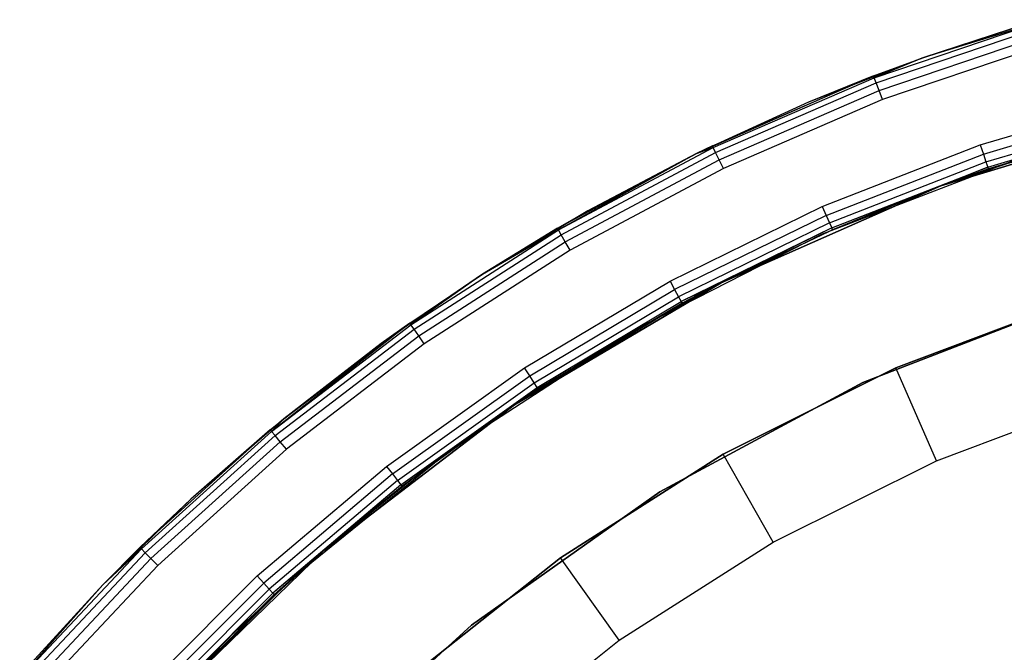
# Model space of a CAD drawing. Extents: x 8.05 to 16.55, y -4.25 to 4.25.
# Tile 12 of 15: x 9.09 to 11.03, y 2.83 to 4.08. Entities that reach past the tile are written whole.
import ezdxf

# ---------------------------------------------------------------- set-up
doc = ezdxf.new("R2010")
doc.units = 0
doc.header["$LTSCALE"] = 2.54
doc.layers.get('0').update_dxf_attribs({"color": 13, "linetype": 'CONTINUOUS'})

# ---------------------------------------------------------------- blocks, each defined once
blk = doc.blocks.new('Z_O_ENIE_HVAR_246E463456_S')
at = {"color": 0}
for p, q in [((-1.5244, 3.9631, -2.4309), (-1.1963, 4.0742, -2.4309)), ((-1.5244, 3.9631, -2.4309), (-1.1963, 4.0742, -2.4309)), ((-1.4282, 4.0028, -2.45), (-1.1974, 4.0778, -2.45)), ((-1.1974, 4.0778, -8.3237), (-1.4282, 4.0028, -8.1933)), ((-1.1974, 4.0778, -8.3237), (-1.4282, 4.0028, -8.1933)), ((-1.4282, 4.0028, -2.45), (-1.1974, 4.0778, -2.45)), ((-1.1963, 4.0742, -2.4309), (-1.4282, 4.0028, -2.45)), ((-1.1963, 4.0742, -2.4309), (-1.4282, 4.0028, -2.45)), ((-1.5205, 3.953, -2.4146), (-1.1932, 4.0638, -2.4146)), ((-1.5205, 3.953, -2.4146), (-1.1932, 4.0638, -2.4146)), ((-1.5147, 3.9379, -2.4038), (-1.1887, 4.0482, -2.4038)), ((-1.5147, 3.9379, -2.4038), (-1.1887, 4.0482, -2.4038)), ((-1.1833, 4.0299, -2.4), (-1.5078, 3.92, -2.4)), ((-1.1833, 4.0299, -2.4), (-1.5078, 3.92, -2.4)), ((-1.4282, 4.0028, -2.45), (-1.6544, 3.9148, -8.0656)), ((-1.4282, 4.0028, -2.45), (-1.6544, 3.9148, -8.0656)), ((-1.4282, 4.0028, -8.1933), (-1.6544, 3.9148, -8.0656)), ((-1.4282, 4.0028, -8.1933), (-1.6544, 3.9148, -8.0656)), ((-1.5258, 3.9667, -2.45), (-1.4282, 4.0028, -2.45)), ((-1.5258, 3.9667, -2.45), (-1.4282, 4.0028, -2.45)), ((-1.4282, 4.0028, -2.45), (-1.5244, 3.9631, -2.4309)), ((-1.4282, 4.0028, -2.45), (-1.5244, 3.9631, -2.4309)), ((-1.4282, 4.0028, -2.45), (-1.4282, 4.0028, -8.1933)), ((-1.4282, 4.0028, -2.45), (-1.4282, 4.0028, -8.1933)), ((-1.5258, 3.9667, -2.45), (-1.8752, 3.8139, -7.9409)), ((-1.5258, 3.9667, -2.45), (-1.8752, 3.8139, -7.9409)), ((-1.844, 3.8291, -2.45), (-1.5258, 3.9667, -2.45)), ((-1.844, 3.8291, -2.45), (-1.5258, 3.9667, -2.45)), ((-1.8424, 3.8257, -2.4309), (-1.5244, 3.9631, -2.4309)), ((-1.8424, 3.8257, -2.4309), (-1.5244, 3.9631, -2.4309)), ((-1.8377, 3.8159, -2.4146), (-1.5205, 3.953, -2.4146)), ((-1.8377, 3.8159, -2.4146), (-1.5205, 3.953, -2.4146)), ((-1.5258, 3.9667, -2.45), (-1.6544, 3.9148, -8.0656)), ((-1.5258, 3.9667, -2.45), (-1.6544, 3.9148, -8.0656)), ((-1.5258, 3.9667, -2.45), (-1.5244, 3.9631, -2.4309)), ((-1.5258, 3.9667, -2.45), (-1.5244, 3.9631, -2.4309)), ((-1.5205, 3.953, -2.4146), (-1.5244, 3.9631, -2.4309)), ((-1.5205, 3.953, -2.4146), (-1.5244, 3.9631, -2.4309)), ((-1.5147, 3.9379, -2.4038), (-1.5205, 3.953, -2.4146)), ((-1.5147, 3.9379, -2.4038), (-1.5205, 3.953, -2.4146)), ((-1.8306, 3.8013, -2.4038), (-1.5147, 3.9379, -2.4038)), ((-1.8306, 3.8013, -2.4038), (-1.5147, 3.9379, -2.4038)), ((-1.5078, 3.92, -2.4), (-1.5147, 3.9379, -2.4038)), ((-1.5078, 3.92, -2.4), (-1.5147, 3.9379, -2.4038)), ((-1.6544, 3.9148, -8.0656), (-1.8752, 3.8139, -7.9409)), ((-1.6544, 3.9148, -8.0656), (-1.8752, 3.8139, -7.9409)), ((-1.5078, 3.92, -2.4), (-1.8223, 3.7841, -2.4)), ((-1.5078, 3.92, -2.4), (-1.8223, 3.7841, -2.4)), ((-1.315, 3.8306, -2.4), (-0.9942, 3.9261, -2.4)), ((-1.315, 3.8306, -2.4), (-0.9942, 3.9261, -2.4)), ((-1.3088, 3.8125, -2.4038), (-0.9895, 3.9075, -2.4038)), ((-1.3088, 3.8125, -2.4038), (-0.9895, 3.9075, -2.4038)), ((-1.3036, 3.7971, -2.4146), (-0.9855, 3.8918, -2.4146)), ((-1.3036, 3.7971, -2.4146), (-0.9855, 3.8918, -2.4146)), ((-1.3928, 3.7497, -6), (-0.9395, 3.8881, -6)), ((-1.3928, 3.7497, -8.2133), (-0.9395, 3.8881, -6.1)), ((-0.9395, 3.8881, -6.1), (-1.3928, 3.7497, -6.1)), ((-1.3928, 3.7497, -8.2133), (-0.9395, 3.8881, -6.1)), ((-1.3928, 3.7497, -6), (-0.9395, 3.8881, -6)), ((-0.9395, 3.8881, -6.1), (-1.3928, 3.7497, -6.1)), ((-1.3, 3.7869, -2.4309), (-0.9829, 3.8813, -2.4309)), ((-1.3, 3.7869, -2.4309), (-0.9829, 3.8813, -2.4309)), ((-1.2988, 3.7833, -2.45), (-0.9395, 3.8881, -6)), ((-1.2988, 3.7833, -2.45), (-0.9395, 3.8881, -6)), ((-0.9819, 3.8776, -2.45), (-1.2988, 3.7833, -2.45)), ((-0.9819, 3.8776, -2.45), (-1.2988, 3.7833, -2.45)), ((-2.15, 3.6661, -2.45), (-1.8752, 3.8139, -2.45)), ((-2.15, 3.6661, -2.45), (-1.8752, 3.8139, -2.45)), ((-2.1481, 3.6628, -2.4309), (-1.8424, 3.8257, -2.4309)), ((-2.1481, 3.6628, -2.4309), (-1.8424, 3.8257, -2.4309)), ((-1.8752, 3.8139, -2.45), (-2.1481, 3.6628, -2.4309)), ((-1.8752, 3.8139, -2.45), (-2.1481, 3.6628, -2.4309)), ((-2.1426, 3.6534, -2.4146), (-1.8377, 3.8159, -2.4146)), ((-2.1426, 3.6534, -2.4146), (-1.8377, 3.8159, -2.4146)), ((-1.8752, 3.8139, -2.45), (-2.0899, 3.7007, -7.8197)), ((-1.8752, 3.8139, -2.45), (-2.0899, 3.7007, -7.8197)), ((-1.8752, 3.8139, -7.9409), (-2.0899, 3.7007, -7.8197)), ((-1.8752, 3.8139, -7.9409), (-2.0899, 3.7007, -7.8197)), ((-1.8752, 3.8139, -2.45), (-1.844, 3.8291, -2.45)), ((-1.844, 3.8291, -2.45), (-1.8752, 3.8139, -7.9409)), ((-1.844, 3.8291, -2.45), (-1.8752, 3.8139, -7.9409)), ((-1.8752, 3.8139, -2.45), (-1.844, 3.8291, -2.45)), ((-1.8752, 3.8139, -2.45), (-1.8424, 3.8257, -2.4309)), ((-1.8752, 3.8139, -2.45), (-1.8424, 3.8257, -2.4309)), ((-1.8752, 3.8139, -2.45), (-1.8752, 3.8139, -7.9409)), ((-1.8752, 3.8139, -2.45), (-1.8752, 3.8139, -7.9409)), ((-1.844, 3.8291, -2.45), (-1.8424, 3.8257, -2.4309)), ((-1.844, 3.8291, -2.45), (-1.8424, 3.8257, -2.4309)), ((-1.8377, 3.8159, -2.4146), (-1.8424, 3.8257, -2.4309)), ((-1.8377, 3.8159, -2.4146), (-1.8424, 3.8257, -2.4309)), ((-1.8306, 3.8013, -2.4038), (-1.8377, 3.8159, -2.4146)), ((-1.8306, 3.8013, -2.4038), (-1.8377, 3.8159, -2.4146)), ((-1.6269, 3.7089, -2.4), (-1.315, 3.8306, -2.4)), ((-1.6269, 3.7089, -2.4), (-1.315, 3.8306, -2.4)), ((-1.6192, 3.6914, -2.4038), (-1.3088, 3.8125, -2.4038)), ((-1.6192, 3.6914, -2.4038), (-1.3088, 3.8125, -2.4038)), ((-1.3928, 3.7497, -8.2133), (-1.1682, 3.8256, -8.3401)), ((-1.3928, 3.7497, -8.2133), (-1.1682, 3.8256, -8.3401)), ((-1.315, 3.8306, -2.4), (-1.3088, 3.8125, -2.4038)), ((-1.315, 3.8306, -2.4), (-1.3088, 3.8125, -2.4038)), ((-1.3088, 3.8125, -2.4038), (-1.3036, 3.7971, -2.4146)), ((-1.3088, 3.8125, -2.4038), (-1.3036, 3.7971, -2.4146)), ((-2.1344, 3.6394, -2.4038), (-1.8306, 3.8013, -2.4038)), ((-2.1344, 3.6394, -2.4038), (-1.8306, 3.8013, -2.4038)), ((-1.8223, 3.7841, -2.4), (-1.8306, 3.8013, -2.4038)), ((-1.8223, 3.7841, -2.4), (-1.8306, 3.8013, -2.4038)), ((-1.2361, 3.8042, -2.4), (-1.6269, 3.6542, -2.4)), ((-1.2361, 3.8042, -2.7), (-1.6269, 3.6542, -2.7)), ((-1.2361, 3.8042, -2.4), (-1.6269, 3.6542, -2.4)), ((-1.2361, 3.8042, -2.7), (-1.6269, 3.6542, -2.7)), ((-1.6127, 3.6765, -2.4146), (-1.3036, 3.7971, -2.4146)), ((-1.6127, 3.6765, -2.4146), (-1.3036, 3.7971, -2.4146)), ((-1.3036, 3.7971, -2.4146), (-1.3, 3.7869, -2.4309)), ((-1.3036, 3.7971, -2.4146), (-1.3, 3.7869, -2.4309)), ((-1.8223, 3.7841, -2.4), (-2.1247, 3.6229, -2.4)), ((-1.8223, 3.7841, -2.4), (-2.1247, 3.6229, -2.4)), ((-1.6083, 3.6666, -2.4309), (-1.3, 3.7869, -2.4309)), ((-1.6083, 3.6666, -2.4309), (-1.3, 3.7869, -2.4309)), ((-1.3, 3.7869, -2.4309), (-1.3928, 3.7497, -2.45)), ((-1.3, 3.7869, -2.4309), (-1.3928, 3.7497, -2.45)), ((-1.2988, 3.7833, -2.45), (-1.3928, 3.7497, -6)), ((-1.2988, 3.7833, -2.45), (-1.3928, 3.7497, -2.45)), ((-1.2988, 3.7833, -2.45), (-1.3928, 3.7497, -6)), ((-1.2988, 3.7833, -2.45), (-1.3928, 3.7497, -2.45)), ((-1.2988, 3.7833, -2.45), (-1.3, 3.7869, -2.4309)), ((-1.2988, 3.7833, -2.45), (-1.3, 3.7869, -2.4309)), ((-1.8265, 3.5586, -6), (-1.3928, 3.7497, -6)), ((-1.3928, 3.7497, -6.1), (-1.8265, 3.5586, -6.1)), ((-1.8265, 3.5586, -7.9684), (-1.3928, 3.7497, -6.1)), ((-1.8265, 3.5586, -7.9684), (-1.3928, 3.7497, -6.1)), ((-1.8265, 3.5586, -6), (-1.3928, 3.7497, -6)), ((-1.3928, 3.7497, -6.1), (-1.8265, 3.5586, -6.1)), ((-1.6125, 3.6606, -8.0892), (-1.3928, 3.7497, -6.1)), ((-1.6125, 3.6606, -8.0892), (-1.3928, 3.7497, -6.1)), ((-1.6125, 3.6606, -8.0892), (-1.3928, 3.7497, -8.2133)), ((-1.6125, 3.6606, -8.0892), (-1.3928, 3.7497, -8.2133)), ((-1.6083, 3.6666, -2.4309), (-1.3928, 3.7497, -2.45)), ((-1.6083, 3.6666, -2.4309), (-1.3928, 3.7497, -2.45)), ((-1.3928, 3.7497, -2.45), (-1.6068, 3.6631, -2.45)), ((-1.6068, 3.6631, -2.45), (-1.3928, 3.7497, -6)), ((-1.6068, 3.6631, -2.45), (-1.3928, 3.7497, -6)), ((-1.3928, 3.7497, -2.45), (-1.6068, 3.6631, -2.45)), ((-1.3928, 3.7497, -2.45), (-1.3928, 3.7497, -6)), ((-1.3928, 3.7497, -2.45), (-1.3928, 3.7497, -6)), ((-1.3928, 3.7497, -8.2133), (-1.3928, 3.7497, -6.1)), ((-1.3928, 3.7497, -8.2133), (-1.3928, 3.7497, -6.1)), ((-2.0899, 3.7007, -7.8197), (-2.2977, 3.5753, -7.7023)), ((-2.0899, 3.7007, -7.8197), (-2.2977, 3.5753, -7.7023)), ((-2.15, 3.6661, -2.45), (-2.0899, 3.7007, -7.8197)), ((-2.15, 3.6661, -2.45), (-2.0899, 3.7007, -7.8197)), ((-1.9276, 3.5619, -2.4), (-1.6269, 3.7089, -2.4)), ((-1.9276, 3.5619, -2.4), (-1.6269, 3.7089, -2.4)), ((-1.6269, 3.7089, -2.4), (-1.6192, 3.6914, -2.4038)), ((-1.6269, 3.7089, -2.4), (-1.6192, 3.6914, -2.4038)), ((-1.6192, 3.6914, -2.4038), (-1.9185, 3.545, -2.4038)), ((-1.6192, 3.6914, -2.4038), (-1.9185, 3.545, -2.4038)), ((-1.6127, 3.6765, -2.4146), (-1.9108, 3.5308, -2.4146)), ((-1.6127, 3.6765, -2.4146), (-1.9108, 3.5308, -2.4146)), ((-1.6192, 3.6914, -2.4038), (-1.6127, 3.6765, -2.4146)), ((-1.6192, 3.6914, -2.4038), (-1.6127, 3.6765, -2.4146)), ((-1.6127, 3.6765, -2.4146), (-1.6083, 3.6666, -2.4309)), ((-1.6127, 3.6765, -2.4146), (-1.6083, 3.6666, -2.4309)), ((-2.4395, 3.4755, -2.4309), (-2.1481, 3.6628, -2.4309)), ((-2.4395, 3.4755, -2.4309), (-2.1481, 3.6628, -2.4309)), ((-2.2977, 3.5753, -2.45), (-2.15, 3.6661, -2.45)), ((-2.15, 3.6661, -2.45), (-2.2977, 3.5753, -7.7023)), ((-2.15, 3.6661, -2.45), (-2.2977, 3.5753, -7.7023)), ((-2.2977, 3.5753, -2.45), (-2.15, 3.6661, -2.45)), ((-2.2977, 3.5753, -2.45), (-2.1481, 3.6628, -2.4309)), ((-2.2977, 3.5753, -2.45), (-2.1481, 3.6628, -2.4309)), ((-2.15, 3.6661, -2.45), (-2.1481, 3.6628, -2.4309)), ((-2.15, 3.6661, -2.45), (-2.1481, 3.6628, -2.4309)), ((-2.1426, 3.6534, -2.4146), (-2.1481, 3.6628, -2.4309)), ((-2.1426, 3.6534, -2.4146), (-2.1481, 3.6628, -2.4309)), ((-1.6083, 3.6666, -2.4309), (-1.9056, 3.5212, -2.4309)), ((-1.6083, 3.6666, -2.4309), (-1.9056, 3.5212, -2.4309)), ((-1.6083, 3.6666, -2.4309), (-1.8265, 3.5586, -2.45)), ((-1.6083, 3.6666, -2.4309), (-1.8265, 3.5586, -2.45)), ((-1.6068, 3.6631, -2.45), (-1.8265, 3.5586, -6)), ((-1.6068, 3.6631, -2.45), (-1.8265, 3.5586, -6)), ((-1.6068, 3.6631, -2.45), (-1.8265, 3.5586, -2.45)), ((-1.6068, 3.6631, -2.45), (-1.8265, 3.5586, -2.45)), ((-1.8265, 3.5586, -7.9684), (-1.6125, 3.6606, -8.0892)), ((-1.8265, 3.5586, -7.9684), (-1.6125, 3.6606, -8.0892)), ((-1.6068, 3.6631, -2.45), (-1.6083, 3.6666, -2.4309)), ((-1.6068, 3.6631, -2.45), (-1.6083, 3.6666, -2.4309)), ((-2.4332, 3.4666, -2.4146), (-2.1426, 3.6534, -2.4146)), ((-2.4332, 3.4666, -2.4146), (-2.1426, 3.6534, -2.4146)), ((-2.4239, 3.4534, -2.4038), (-2.1344, 3.6394, -2.4038)), ((-2.4239, 3.4534, -2.4038), (-2.1344, 3.6394, -2.4038)), ((-2.1344, 3.6394, -2.4038), (-2.1426, 3.6534, -2.4146)), ((-2.1344, 3.6394, -2.4038), (-2.1426, 3.6534, -2.4146)), ((-2.1247, 3.6229, -2.4), (-2.1344, 3.6394, -2.4038)), ((-2.1247, 3.6229, -2.4), (-2.1344, 3.6394, -2.4038)), ((-1.6269, 3.6542, -2.4), (-2, 3.4641, -2.4)), ((-1.6269, 3.6542, -2.7), (-2, 3.4641, -2.7)), ((-1.6269, 3.6542, -2.4), (-2, 3.4641, -2.4)), ((-1.6269, 3.6542, -2.7), (-2, 3.4641, -2.7)), ((-1.6269, 3.6542, -2.7), (-1.6269, 3.6542, -2.4)), ((-1.6269, 3.6542, -2.7), (-1.6269, 3.6542, -2.4)), ((-2.1247, 3.6229, -2.4), (-2.4129, 3.4377, -2.4)), ((-2.1247, 3.6229, -2.4), (-2.4129, 3.4377, -2.4)), ((-2.2977, 3.5753, -2.45), (-2.4981, 3.4383, -7.5891)), ((-2.2977, 3.5753, -2.45), (-2.4981, 3.4383, -7.5891)), ((-2.2977, 3.5753, -7.7023), (-2.4981, 3.4383, -7.5891)), ((-2.2977, 3.5753, -7.7023), (-2.4981, 3.4383, -7.5891)), ((-2.4416, 3.4786, -2.45), (-2.2977, 3.5753, -2.45)), ((-2.4416, 3.4786, -2.45), (-2.2977, 3.5753, -2.45)), ((-2.2977, 3.5753, -2.45), (-2.4395, 3.4755, -2.4309)), ((-2.2977, 3.5753, -2.45), (-2.4395, 3.4755, -2.4309)), ((-2.2977, 3.5753, -2.45), (-2.2977, 3.5753, -7.7023)), ((-2.2977, 3.5753, -2.45), (-2.2977, 3.5753, -7.7023)), ((-2.2346, 3.3176, -6), (-1.8265, 3.5586, -6)), ((-2.2346, 3.3176, -7.7379), (-1.8265, 3.5586, -6.1)), ((-1.8265, 3.5586, -6.1), (-2.2346, 3.3176, -6.1)), ((-2.2346, 3.3176, -7.7379), (-1.8265, 3.5586, -6.1)), ((-2.2346, 3.3176, -6), (-1.8265, 3.5586, -6)), ((-1.8265, 3.5586, -6.1), (-2.2346, 3.3176, -6.1)), ((-2.2151, 3.3905, -2.4), (-1.9276, 3.5619, -2.4)), ((-2.2151, 3.3905, -2.4), (-1.9276, 3.5619, -2.4)), ((-2.0341, 3.4442, -7.8511), (-1.8265, 3.5586, -6.1)), ((-2.0341, 3.4442, -7.8511), (-1.8265, 3.5586, -6.1)), ((-2.0341, 3.4442, -7.8511), (-1.8265, 3.5586, -7.9684)), ((-2.0341, 3.4442, -7.8511), (-1.8265, 3.5586, -7.9684)), ((-1.9276, 3.5619, -2.4), (-1.9185, 3.545, -2.4038)), ((-1.9276, 3.5619, -2.4), (-1.9185, 3.545, -2.4038)), ((-1.8265, 3.5586, -2.45), (-1.9056, 3.5212, -2.4309)), ((-1.8265, 3.5586, -2.45), (-1.9056, 3.5212, -2.4309)), ((-1.8265, 3.5586, -6), (-1.9038, 3.5179, -2.45)), ((-1.8265, 3.5586, -6), (-1.9038, 3.5179, -2.45)), ((-1.8265, 3.5586, -2.45), (-1.9038, 3.5179, -2.45)), ((-1.8265, 3.5586, -2.45), (-1.9038, 3.5179, -2.45)), ((-1.8265, 3.5586, -6), (-1.8265, 3.5586, -2.45)), ((-1.8265, 3.5586, -6), (-1.8265, 3.5586, -2.45)), ((-1.8265, 3.5586, -6.1), (-1.8265, 3.5586, -7.9684)), ((-1.8265, 3.5586, -6.1), (-1.8265, 3.5586, -7.9684)), ((-2.2047, 3.3745, -2.4038), (-1.9185, 3.545, -2.4038)), ((-2.2047, 3.3745, -2.4038), (-1.9185, 3.545, -2.4038)), ((-1.9185, 3.545, -2.4038), (-1.9108, 3.5308, -2.4146)), ((-1.9185, 3.545, -2.4038), (-1.9108, 3.5308, -2.4146)), ((-2.1958, 3.3609, -2.4146), (-1.9108, 3.5308, -2.4146)), ((-2.1958, 3.3609, -2.4146), (-1.9108, 3.5308, -2.4146)), ((-2.1899, 3.3519, -2.4309), (-1.9056, 3.5212, -2.4309)), ((-2.1899, 3.3519, -2.4309), (-1.9056, 3.5212, -2.4309)), ((-1.9108, 3.5308, -2.4146), (-1.9056, 3.5212, -2.4309)), ((-1.9108, 3.5308, -2.4146), (-1.9056, 3.5212, -2.4309)), ((-1.9056, 3.5212, -2.4309), (-1.9038, 3.5179, -2.45)), ((-1.9056, 3.5212, -2.4309), (-1.9038, 3.5179, -2.45)), ((-1.5465, 3.3613, -6), (-1.1217, 3.5259, -6)), ((-1.1217, 3.5259, -6.1), (-1.5465, 3.3613, -6.1)), ((-1.1217, 3.5259, -6.1), (-1.5465, 3.3613, -6.1)), ((-1.5465, 3.3613, -6), (-1.1217, 3.5259, -6)), ((-1.1252, 3.5248, -5.7991), (-1.4817, 3.3904, -5.7991)), ((-1.4817, 3.3904, -4.1991), (-1.1252, 3.5248, -4.1991)), ((-1.4817, 3.3904, -4.1991), (-1.1252, 3.5248, -4.1991)), ((-1.1252, 3.5248, -5.7991), (-1.4817, 3.3904, -5.7991)), ((-2.2346, 3.3176, -6), (-1.9038, 3.5179, -2.45)), ((-2.2346, 3.3176, -6), (-1.9038, 3.5179, -2.45)), ((-1.9038, 3.5179, -2.45), (-2.1878, 3.3487, -2.45)), ((-1.9038, 3.5179, -2.45), (-2.1878, 3.3487, -2.45)), ((-2.4416, 3.4786, -2.45), (-2.7146, 3.2651, -2.4309)), ((-2.4416, 3.4786, -2.45), (-2.7146, 3.2651, -2.4309)), ((-2.7146, 3.2651, -2.4309), (-2.4395, 3.4755, -2.4309)), ((-2.7146, 3.2651, -2.4309), (-2.4395, 3.4755, -2.4309)), ((-2.7077, 3.2568, -2.4146), (-2.4332, 3.4666, -2.4146)), ((-2.7077, 3.2568, -2.4146), (-2.4332, 3.4666, -2.4146)), ((-2.6903, 3.2901, -2.45), (-2.4416, 3.4786, -2.45)), ((-2.4416, 3.4786, -2.45), (-2.6903, 3.2901, -7.4806)), ((-2.4416, 3.4786, -2.45), (-2.6903, 3.2901, -7.4806)), ((-2.6903, 3.2901, -2.45), (-2.4416, 3.4786, -2.45)), ((-2.4416, 3.4786, -2.45), (-2.4981, 3.4383, -7.5891)), ((-2.4416, 3.4786, -2.45), (-2.4981, 3.4383, -7.5891)), ((-2.4416, 3.4786, -2.45), (-2.4395, 3.4755, -2.4309)), ((-2.4416, 3.4786, -2.45), (-2.4395, 3.4755, -2.4309)), ((-2.4332, 3.4666, -2.4146), (-2.4395, 3.4755, -2.4309)), ((-2.4332, 3.4666, -2.4146), (-2.4395, 3.4755, -2.4309)), ((-2.4239, 3.4534, -2.4038), (-2.4332, 3.4666, -2.4146)), ((-2.4239, 3.4534, -2.4038), (-2.4332, 3.4666, -2.4146)), ((-2, 3.4641, -2.4), (-2.3511, 3.2361, -2.4)), ((-2, 3.4641, -2.7), (-2.3511, 3.2361, -2.7)), ((-2, 3.4641, -2.4), (-2.3511, 3.2361, -2.4)), ((-2, 3.4641, -2.7), (-2.3511, 3.2361, -2.7)), ((-2, 3.4641, -2.7), (-2, 3.4641, -2.4)), ((-2, 3.4641, -2.7), (-2, 3.4641, -2.4)), ((-2.6973, 3.2443, -2.4038), (-2.4239, 3.4534, -2.4038)), ((-2.6973, 3.2443, -2.4038), (-2.4239, 3.4534, -2.4038)), ((-2.4129, 3.4377, -2.4), (-2.4239, 3.4534, -2.4038)), ((-2.4129, 3.4377, -2.4), (-2.4239, 3.4534, -2.4038)), ((-2.2346, 3.3176, -7.7379), (-2.0341, 3.4442, -7.8511)), ((-2.2346, 3.3176, -7.7379), (-2.0341, 3.4442, -7.8511)), ((-2.4981, 3.4383, -7.5891), (-2.6903, 3.2901, -7.4806)), ((-2.4981, 3.4383, -7.5891), (-2.6903, 3.2901, -7.4806)), ((-2.4129, 3.4377, -2.4), (-2.6851, 3.2296, -2.4)), ((-2.4129, 3.4377, -2.4), (-2.6851, 3.2296, -2.4)), ((-2.4876, 3.196, -2.4), (-2.2151, 3.3905, -2.4)), ((-2.4876, 3.196, -2.4), (-2.2151, 3.3905, -2.4)), ((-2.2047, 3.3745, -2.4038), (-2.2151, 3.3905, -2.4)), ((-2.2047, 3.3745, -2.4038), (-2.2151, 3.3905, -2.4)), ((-1.4817, 3.3904, -5.7991), (-1.8224, 3.2201, -5.7991)), ((-1.8224, 3.2201, -4.1991), (-1.4817, 3.3904, -4.1991)), ((-1.8224, 3.2201, -4.1991), (-1.4817, 3.3904, -4.1991)), ((-1.4817, 3.3904, -5.7991), (-1.8224, 3.2201, -5.7991)), ((-1.4817, 3.3904, -5.7991), (-1.4817, 3.3904, -4.1991)), ((-1.4817, 3.3904, -5.7991), (-1.4817, 3.3904, -4.1991)), ((-1.4016, 3.2071, -5.9991), (-1.4817, 3.3904, -5.7991)), ((-1.4016, 3.2071, -5.9991), (-1.4817, 3.3904, -5.7991)), ((-2.4758, 3.1809, -2.4038), (-2.2047, 3.3745, -2.4038)), ((-2.4758, 3.1809, -2.4038), (-2.2047, 3.3745, -2.4038)), ((-2.1958, 3.3609, -2.4146), (-2.2047, 3.3745, -2.4038)), ((-2.1958, 3.3609, -2.4146), (-2.2047, 3.3745, -2.4038)), ((-2.4658, 3.1681, -2.4146), (-2.1958, 3.3609, -2.4146)), ((-2.4658, 3.1681, -2.4146), (-2.1958, 3.3609, -2.4146)), ((-2.4592, 3.1596, -2.4309), (-2.1899, 3.3519, -2.4309)), ((-2.4592, 3.1596, -2.4309), (-2.1899, 3.3519, -2.4309)), ((-2.4569, 3.1566, -2.45), (-2.1899, 3.3519, -2.4309)), ((-2.4569, 3.1566, -2.45), (-2.1899, 3.3519, -2.4309)), ((-2.2346, 3.3176, -2.45), (-2.1899, 3.3519, -2.4309)), ((-2.2346, 3.3176, -2.45), (-2.1899, 3.3519, -2.4309)), ((-2.1878, 3.3487, -2.45), (-2.2346, 3.3176, -6)), ((-2.1878, 3.3487, -2.45), (-2.2346, 3.3176, -2.45)), ((-2.1878, 3.3487, -2.45), (-2.2346, 3.3176, -6)), ((-2.1878, 3.3487, -2.45), (-2.2346, 3.3176, -2.45)), ((-2.1899, 3.3519, -2.4309), (-2.1958, 3.3609, -2.4146)), ((-2.1899, 3.3519, -2.4309), (-2.1958, 3.3609, -2.4146)), ((-2.1899, 3.3519, -2.4309), (-2.1878, 3.3487, -2.45)), ((-2.1899, 3.3519, -2.4309), (-2.1878, 3.3487, -2.45)), ((-1.9478, 3.1458, -6), (-1.5465, 3.3613, -6)), ((-1.5465, 3.3613, -6.1), (-1.9478, 3.1458, -6.1)), ((-1.5465, 3.3613, -6.1), (-1.9478, 3.1458, -6.1)), ((-1.9478, 3.1458, -6), (-1.5465, 3.3613, -6)), ((-1.5465, 3.3613, -6.1), (-1.5465, 3.3613, -6)), ((-1.5465, 3.3613, -6.1), (-1.5465, 3.3613, -6)), ((-1.4016, 3.2071, -5.9991), (-1.0644, 3.3342, -5.9991)), ((-1.4016, 3.2071, -5.9991), (-1.0644, 3.3342, -5.9991)), ((-2.6113, 3.03, -6), (-2.2346, 3.3176, -6)), ((-2.2346, 3.3176, -6.1), (-2.6113, 3.03, -6.1)), ((-2.6113, 3.03, -7.5252), (-2.2346, 3.3176, -6.1)), ((-2.6113, 3.03, -7.5252), (-2.2346, 3.3176, -6.1)), ((-2.6113, 3.03, -6), (-2.2346, 3.3176, -6)), ((-2.2346, 3.3176, -6.1), (-2.6113, 3.03, -6.1)), ((-2.2346, 3.3176, -2.45), (-2.4569, 3.1566, -2.45)), ((-2.4569, 3.1566, -2.45), (-2.2346, 3.3176, -6)), ((-2.4569, 3.1566, -2.45), (-2.2346, 3.3176, -6)), ((-2.2346, 3.3176, -2.45), (-2.4569, 3.1566, -2.45)), ((-2.4272, 3.1794, -7.6292), (-2.2346, 3.3176, -6.1)), ((-2.4272, 3.1794, -7.6292), (-2.2346, 3.3176, -6.1)), ((-2.4272, 3.1794, -7.6292), (-2.2346, 3.3176, -7.7379)), ((-2.4272, 3.1794, -7.6292), (-2.2346, 3.3176, -7.7379)), ((-2.2346, 3.3176, -2.45), (-2.2346, 3.3176, -6)), ((-2.2346, 3.3176, -2.45), (-2.2346, 3.3176, -6)), ((-2.2346, 3.3176, -7.7379), (-2.2346, 3.3176, -6.1)), ((-2.2346, 3.3176, -7.7379), (-2.2346, 3.3176, -6.1)), ((-2.6903, 3.2901, -2.45), (-2.8737, 3.1311, -7.377)), ((-2.6903, 3.2901, -2.45), (-2.8737, 3.1311, -7.377)), ((-2.6903, 3.2901, -7.4806), (-2.8737, 3.1311, -7.377)), ((-2.6903, 3.2901, -7.4806), (-2.8737, 3.1311, -7.377)), ((-2.7171, 3.268, -2.45), (-2.6903, 3.2901, -2.45)), ((-2.7171, 3.268, -2.45), (-2.6903, 3.2901, -2.45)), ((-2.6903, 3.2901, -2.45), (-2.7146, 3.2651, -2.4309)), ((-2.6903, 3.2901, -2.45), (-2.7146, 3.2651, -2.4309)), ((-2.6903, 3.2901, -2.45), (-2.6903, 3.2901, -7.4806)), ((-2.6903, 3.2901, -2.45), (-2.6903, 3.2901, -7.4806)), ((-2.9744, 3.0357, -2.45), (-2.7171, 3.268, -2.45)), ((-2.9744, 3.0357, -2.45), (-2.7171, 3.268, -2.45)), ((-2.7171, 3.268, -2.45), (-2.8737, 3.1311, -7.377)), ((-2.7171, 3.268, -2.45), (-2.8737, 3.1311, -7.377)), ((-2.7171, 3.268, -2.45), (-2.7146, 3.2651, -2.4309)), ((-2.7171, 3.268, -2.45), (-2.7146, 3.2651, -2.4309)), ((-2.9717, 3.033, -2.4309), (-2.7146, 3.2651, -2.4309)), ((-2.9717, 3.033, -2.4309), (-2.7146, 3.2651, -2.4309)), ((-2.9641, 3.0252, -2.4146), (-2.7077, 3.2568, -2.4146)), ((-2.9641, 3.0252, -2.4146), (-2.7077, 3.2568, -2.4146)), ((-2.7077, 3.2568, -2.4146), (-2.7146, 3.2651, -2.4309)), ((-2.7077, 3.2568, -2.4146), (-2.7146, 3.2651, -2.4309)), ((-2.6973, 3.2443, -2.4038), (-2.7077, 3.2568, -2.4146)), ((-2.6973, 3.2443, -2.4038), (-2.7077, 3.2568, -2.4146)), ((-2.9528, 3.0137, -2.4038), (-2.6973, 3.2443, -2.4038)), ((-2.9528, 3.0137, -2.4038), (-2.6973, 3.2443, -2.4038)), ((-2.6851, 3.2296, -2.4), (-2.9394, 3, -2.4)), ((-2.6851, 3.2296, -2.4), (-2.9394, 3, -2.4)), ((-2.6851, 3.2296, -2.4), (-2.6973, 3.2443, -2.4038)), ((-2.6851, 3.2296, -2.4), (-2.6973, 3.2443, -2.4038)), ((-2.3511, 3.2361, -2.4), (-2.6765, 2.9726, -2.4)), ((-2.3511, 3.2361, -2.7), (-2.6765, 2.9726, -2.7)), ((-2.3511, 3.2361, -2.4), (-2.6765, 2.9726, -2.4)), ((-2.3511, 3.2361, -2.7), (-2.6765, 2.9726, -2.7)), ((-2.3511, 3.2361, -2.7), (-2.3511, 3.2361, -2.4)), ((-2.3511, 3.2361, -2.7), (-2.3511, 3.2361, -2.4)), ((-1.8224, 3.2201, -5.7991), (-2.1439, 3.0156, -5.7991)), ((-2.1439, 3.0156, -4.1991), (-1.8224, 3.2201, -4.1991)), ((-2.1439, 3.0156, -4.1991), (-1.8224, 3.2201, -4.1991)), ((-1.8224, 3.2201, -5.7991), (-2.1439, 3.0156, -5.7991)), ((-1.8224, 3.2201, -5.7991), (-1.8224, 3.2201, -4.1991)), ((-1.8224, 3.2201, -5.7991), (-1.8224, 3.2201, -4.1991)), ((-1.7239, 3.046, -5.9991), (-1.8224, 3.2201, -5.7991)), ((-1.7239, 3.046, -5.9991), (-1.8224, 3.2201, -5.7991)), ((-2.743, 2.9797, -2.4), (-2.4876, 3.196, -2.4)), ((-2.743, 2.9797, -2.4), (-2.4876, 3.196, -2.4)), ((-2.4876, 3.196, -2.4), (-2.4758, 3.1809, -2.4038)), ((-2.4876, 3.196, -2.4), (-2.4758, 3.1809, -2.4038)), ((-1.7239, 3.046, -5.9991), (-1.4016, 3.2071, -5.9991)), ((-1.7239, 3.046, -5.9991), (-1.4016, 3.2071, -5.9991)), ((-2.4758, 3.1809, -2.4038), (-2.73, 2.9656, -2.4038)), ((-2.4758, 3.1809, -2.4038), (-2.73, 2.9656, -2.4038)), ((-2.6113, 3.03, -7.5252), (-2.4272, 3.1794, -7.6292)), ((-2.6113, 3.03, -7.5252), (-2.4272, 3.1794, -7.6292)), ((-2.4758, 3.1809, -2.4038), (-2.4658, 3.1681, -2.4146)), ((-2.4758, 3.1809, -2.4038), (-2.4658, 3.1681, -2.4146)), ((-2.4658, 3.1681, -2.4146), (-2.719, 2.9537, -2.4146)), ((-2.4658, 3.1681, -2.4146), (-2.719, 2.9537, -2.4146)), ((-2.4592, 3.1596, -2.4309), (-2.7117, 2.9457, -2.4309)), ((-2.4592, 3.1596, -2.4309), (-2.7117, 2.9457, -2.4309)), ((-2.4592, 3.1596, -2.4309), (-2.6113, 3.03, -2.45)), ((-2.4592, 3.1596, -2.4309), (-2.6113, 3.03, -2.45)), ((-2.4569, 3.1566, -2.45), (-2.6113, 3.03, -6)), ((-2.4569, 3.1566, -2.45), (-2.6113, 3.03, -6)), ((-2.4569, 3.1566, -2.45), (-2.6113, 3.03, -2.45)), ((-2.4569, 3.1566, -2.45), (-2.6113, 3.03, -2.45)), ((-2.4658, 3.1681, -2.4146), (-2.4592, 3.1596, -2.4309)), ((-2.4658, 3.1681, -2.4146), (-2.4592, 3.1596, -2.4309)), ((-2.4569, 3.1566, -2.45), (-2.4592, 3.1596, -2.4309)), ((-2.4569, 3.1566, -2.45), (-2.4592, 3.1596, -2.4309)), ((-2.8737, 3.1311, -7.377), (-3.0478, 2.962, -7.2787)), ((-2.8737, 3.1311, -7.377), (-3.0478, 2.962, -7.2787)), ((-2.9744, 3.0357, -2.45), (-2.8737, 3.1311, -7.377)), ((-2.9744, 3.0357, -2.45), (-2.8737, 3.1311, -7.377)), ((-2.3196, 2.8826, -6), (-1.9478, 3.1458, -6)), ((-1.9478, 3.1458, -6.1), (-2.3196, 2.8826, -6.1)), ((-1.9478, 3.1458, -6.1), (-2.3196, 2.8826, -6.1)), ((-2.3196, 2.8826, -6), (-1.9478, 3.1458, -6)), ((-1.9478, 3.1458, -6.1), (-1.9478, 3.1458, -6)), ((-1.9478, 3.1458, -6.1), (-1.9478, 3.1458, -6)), ((-3.0478, 2.962, -2.45), (-2.9744, 3.0357, -2.45)), ((-2.9744, 3.0357, -2.45), (-3.0478, 2.962, -7.2787)), ((-2.9744, 3.0357, -2.45), (-3.0478, 2.962, -7.2787)), ((-3.0478, 2.962, -2.45), (-2.9744, 3.0357, -2.45)), ((-2.9744, 3.0357, -2.45), (-2.9717, 3.033, -2.4309)), ((-2.9744, 3.0357, -2.45), (-2.9717, 3.033, -2.4309)), ((-2.028, 2.8526, -5.9991), (-1.7239, 3.046, -5.9991)), ((-2.028, 2.8526, -5.9991), (-1.7239, 3.046, -5.9991)), ((-3.2091, 2.7807, -2.4309), (-2.9717, 3.033, -2.4309)), ((-3.2091, 2.7807, -2.4309), (-2.9717, 3.033, -2.4309)), ((-3.2009, 2.7736, -2.4146), (-2.9641, 3.0252, -2.4146)), ((-3.2009, 2.7736, -2.4146), (-2.9641, 3.0252, -2.4146)), ((-3.0478, 2.962, -2.45), (-2.9717, 3.033, -2.4309)), ((-3.0478, 2.962, -2.45), (-2.9717, 3.033, -2.4309)), ((-2.9641, 3.0252, -2.4146), (-2.9717, 3.033, -2.4309)), ((-2.9641, 3.0252, -2.4146), (-2.9717, 3.033, -2.4309)), ((-2.9528, 3.0137, -2.4038), (-2.9641, 3.0252, -2.4146)), ((-2.9528, 3.0137, -2.4038), (-2.9641, 3.0252, -2.4146)), ((-2.9513, 2.6999, -6), (-2.6113, 3.03, -6)), ((-2.9513, 2.6999, -7.3332), (-2.6113, 3.03, -6.1)), ((-2.6113, 3.03, -6.1), (-2.9513, 2.6999, -6.1)), ((-2.9513, 2.6999, -7.3332), (-2.6113, 3.03, -6.1)), ((-2.9513, 2.6999, -6), (-2.6113, 3.03, -6)), ((-2.6113, 3.03, -6.1), (-2.9513, 2.6999, -6.1)), ((-2.7862, 2.87, -7.4264), (-2.6113, 3.03, -6.1)), ((-2.7862, 2.87, -7.4264), (-2.6113, 3.03, -6.1)), ((-2.7862, 2.87, -7.4264), (-2.6113, 3.03, -7.5252)), ((-2.7862, 2.87, -7.4264), (-2.6113, 3.03, -7.5252)), ((-2.6113, 3.03, -2.45), (-2.7117, 2.9457, -2.4309)), ((-2.6113, 3.03, -2.45), (-2.7117, 2.9457, -2.4309)), ((-2.6113, 3.03, -6), (-2.7091, 2.9429, -2.45)), ((-2.6113, 3.03, -6), (-2.7091, 2.9429, -2.45)), ((-2.6113, 3.03, -2.45), (-2.7091, 2.9429, -2.45)), ((-2.6113, 3.03, -2.45), (-2.7091, 2.9429, -2.45)), ((-2.6113, 3.03, -6), (-2.6113, 3.03, -2.45)), ((-2.6113, 3.03, -6), (-2.6113, 3.03, -2.45)), ((-2.6113, 3.03, -6.1), (-2.6113, 3.03, -7.5252)), ((-2.6113, 3.03, -6.1), (-2.6113, 3.03, -7.5252)), ((-2.1439, 3.0156, -5.7991), (-2.4426, 2.7792, -5.7991)), ((-2.4426, 2.7792, -4.1991), (-2.1439, 3.0156, -4.1991)), ((-2.4426, 2.7792, -4.1991), (-2.1439, 3.0156, -4.1991)), ((-2.1439, 3.0156, -5.7991), (-2.4426, 2.7792, -5.7991)), ((-2.1439, 3.0156, -5.7991), (-2.1439, 3.0156, -4.1991)), ((-2.1439, 3.0156, -5.7991), (-2.1439, 3.0156, -4.1991)), ((-2.028, 2.8526, -5.9991), (-2.1439, 3.0156, -5.7991)), ((-2.028, 2.8526, -5.9991), (-2.1439, 3.0156, -5.7991)), ((-3.1886, 2.7629, -2.4038), (-2.9528, 3.0137, -2.4038)), ((-3.1886, 2.7629, -2.4038), (-2.9528, 3.0137, -2.4038)), ((-2.9394, 3, -2.4), (-3.1741, 2.7504, -2.4)), ((-2.9394, 3, -2.4), (-3.1741, 2.7504, -2.4)), ((-2.9394, 3, -2.4), (-2.9528, 3.0137, -2.4038)), ((-2.9394, 3, -2.4), (-2.9528, 3.0137, -2.4038)), ((-2.9797, 2.743, -2.4), (-2.743, 2.9797, -2.4)), ((-2.9797, 2.743, -2.4), (-2.743, 2.9797, -2.4)), ((-2.743, 2.9797, -2.4), (-2.73, 2.9656, -2.4038)), ((-2.743, 2.9797, -2.4), (-2.73, 2.9656, -2.4038)), ((-3.2119, 2.7832, -2.45), (-3.0478, 2.962, -2.45)), ((-3.0478, 2.962, -7.2787), (-3.2119, 2.7832, -7.186)), ((-3.0478, 2.962, -7.2787), (-3.2119, 2.7832, -7.186)), ((-3.2119, 2.7832, -2.45), (-3.0478, 2.962, -2.45)), ((-3.0478, 2.962, -2.45), (-3.2091, 2.7807, -2.4309)), ((-3.0478, 2.962, -2.45), (-3.2091, 2.7807, -2.4309)), ((-3.0478, 2.962, -2.45), (-3.0478, 2.962, -7.2787)), ((-3.0478, 2.962, -2.45), (-3.0478, 2.962, -7.2787)), ((-2.6765, 2.9726, -2.4), (-2.9726, 2.6765, -2.4)), ((-2.6765, 2.9726, -2.7), (-2.9726, 2.6765, -2.7)), ((-2.6765, 2.9726, -2.4), (-2.9726, 2.6765, -2.4)), ((-2.6765, 2.9726, -2.7), (-2.9726, 2.6765, -2.7)), ((-2.9656, 2.73, -2.4038), (-2.73, 2.9656, -2.4038)), ((-2.9656, 2.73, -2.4038), (-2.73, 2.9656, -2.4038)), ((-2.73, 2.9656, -2.4038), (-2.719, 2.9537, -2.4146)), ((-2.73, 2.9656, -2.4038), (-2.719, 2.9537, -2.4146)), ((-2.6765, 2.9726, -2.7), (-2.6765, 2.9726, -2.4)), ((-2.6765, 2.9726, -2.7), (-2.6765, 2.9726, -2.4)), ((-2.9537, 2.719, -2.4146), (-2.719, 2.9537, -2.4146)), ((-2.9537, 2.719, -2.4146), (-2.719, 2.9537, -2.4146)), ((-2.9513, 2.6999, -6), (-2.7091, 2.9429, -2.45)), ((-2.9513, 2.6999, -6), (-2.7091, 2.9429, -2.45)), ((-2.9457, 2.7117, -2.4309), (-2.7117, 2.9457, -2.4309)), ((-2.9457, 2.7117, -2.4309), (-2.7117, 2.9457, -2.4309)), ((-2.7091, 2.9429, -2.45), (-2.9429, 2.7091, -2.45)), ((-2.7091, 2.9429, -2.45), (-2.9429, 2.7091, -2.45)), ((-2.719, 2.9537, -2.4146), (-2.7117, 2.9457, -2.4309)), ((-2.719, 2.9537, -2.4146), (-2.7117, 2.9457, -2.4309)), ((-2.7117, 2.9457, -2.4309), (-2.7091, 2.9429, -2.45)), ((-2.7117, 2.9457, -2.4309), (-2.7091, 2.9429, -2.45)), ((-2.6563, 2.5757, -6), (-2.3196, 2.8826, -6)), ((-2.3196, 2.8826, -6.1), (-2.6563, 2.5757, -6.1)), ((-2.3196, 2.8826, -6.1), (-2.6563, 2.5757, -6.1)), ((-2.6563, 2.5757, -6), (-2.3196, 2.8826, -6)), ((-2.3196, 2.8826, -6.1), (-2.3196, 2.8826, -6)), ((-2.3196, 2.8826, -6.1), (-2.3196, 2.8826, -6)), ((-2.9513, 2.6999, -7.3332), (-2.7862, 2.87, -7.4264)), ((-2.9513, 2.6999, -7.3332), (-2.7862, 2.87, -7.4264)), ((-2.3105, 2.629, -5.9991), (-2.028, 2.8526, -5.9991)), ((-2.3105, 2.629, -5.9991), (-2.028, 2.8526, -5.9991))]:
    blk.add_line(p, q, dxfattribs=at)

msp = doc.modelspace()

# ---------------------------------------------------------------- block references
at = {"color": 0}
msp.add_blockref('Z_O_ENIE_HVAR_246E463456_S', (12.3, 0), dxfattribs=at)

doc.saveas('drawing.dxf')
